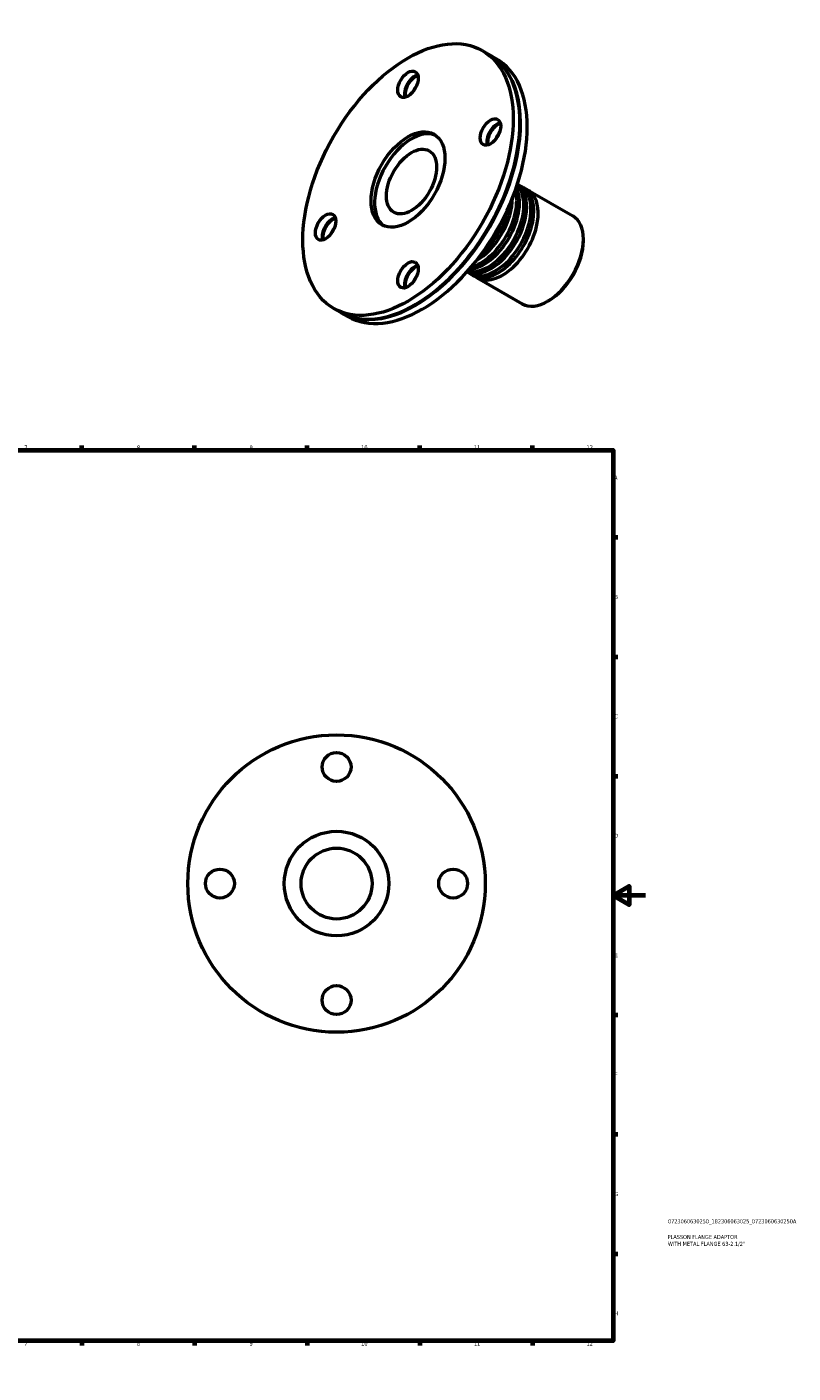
# Model space of a CAD drawing. Header units: millimetres. Extents: x -42 to 933, y -75 to 837.
# Tile 3 of 3: x 456 to 933, y 0 to 837. Entities that reach past the tile are written whole.
import ezdxf

# ---------------------------------------------------------------- set-up
doc = ezdxf.new("R2010")
doc.units = ezdxf.units.MM
for name, color, linetype, lineweight in [('Border (ISO)', 7, 'Continuous', 70), ('Title (ISO)', 7, 'Continuous', 50), ('Visible (ISO)', 7, 'Continuous', 50)]:
    doc.layers.add(name, color=color, linetype=linetype, lineweight=lineweight)
doc.styles.add('Note Text (ISO)', font='tahoma.ttf')

# ---------------------------------------------------------------- blocks, each defined once
blk = doc.blocks.new('Borders Default Border')
at = {"layer": 'Border (ISO)'}
for p, q in [((70.08, 574), (70.08, 576.9)), ((140.17, 574), (140.17, 576.9)), ((210.25, 574), (210.25, 576.9)), ((280.33, 574), (280.33, 576.9)), ((350.42, 574), (350.42, 576.9)), ((490.58, 574), (490.58, 576.9)), ((560.67, 574), (560.67, 576.9)), ((630.75, 574), (630.75, 576.9)), ((700.83, 574), (700.83, 576.9)), ((770.92, 574), (770.92, 576.9)), ((20, 519.75), (17.1, 519.75)), ((821, 519.75), (823.9, 519.75)), ((20, 445.5), (17.1, 445.5)), ((821, 445.5), (823.9, 445.5)), ((20, 371.25), (17.1, 371.25)), ((821, 371.25), (823.9, 371.25)), ((20, 222.75), (17.1, 222.75)), ((821, 222.75), (823.9, 222.75)), ((20, 148.5), (17.1, 148.5)), ((821, 148.5), (823.9, 148.5)), ((20, 74.25), (17.1, 74.25)), ((821, 74.25), (823.9, 74.25)), ((70.08, 20), (70.08, 17.1)), ((140.17, 20), (140.17, 17.1)), ((210.25, 20), (210.25, 17.1)), ((280.33, 20), (280.33, 17.1)), ((350.42, 20), (350.42, 17.1)), ((490.58, 20), (490.58, 17.1)), ((560.67, 20), (560.67, 17.1)), ((630.75, 20), (630.75, 17.1)), ((700.83, 20), (700.83, 17.1)), ((770.92, 20), (770.92, 17.1))]:
    blk.add_line(p, q, dxfattribs=at)
at = {"layer": 'Border (ISO)', "flags": 128}
for points in [[(420.5, 594), (420.5, 574), (414.73, 584), (426.27, 584), (420.5, 574)], [(20, 20), (20, 574), (821, 574), (821, 20), (20, 20)], [(0, 297), (20, 297), (10, 302.77), (10, 291.23), (20, 297)], [(841, 297), (821, 297), (831, 302.77), (831, 291.23), (821, 297)], [(420.5, 0), (420.5, 20), (414.73, 10), (426.27, 10), (420.5, 20)]]:
    blk.add_lwpolyline(points, dxfattribs=at)
at = {"layer": 'Border (ISO)', "color": 232, "true_color": 0xca0064, "char_height": 2.5, "attachment_point": 7, "style": 'Note Text (ISO)'}
for s, insert in [('1', (34.48, 574.4)), ('2', (104.37, 574.4)), ('3', (174.43, 574.35)), ('4', (244.42, 574.4)), ('6', (384.66, 574.35)), ('7', (454.77, 574.4)), ('8', (524.81, 574.34)), ('9', (594.88, 574.35)), ('10', (664.29, 574.35)), ('11', (734.37, 574.4)), ('12', (804.46, 574.4)), ('5', (314.64, 574.35)), ('A', (17.29, 555.62)), ('A', (821.59, 555.62)), ('B', (17.59, 481.37)), ('B', (821.89, 481.37)), ('C', (17.43, 407.08)), ('C', (821.73, 407.08)), ('D', (17.43, 332.88)), ('D', (821.73, 332.88)), ('E', (17.64, 258.63)), ('E', (821.94, 258.63)), ('F', (17.7, 184.38)), ('F', (822, 184.38)), ('G', (17.31, 110.08)), ('G', (821.61, 110.08)), ('H', (17.44, 35.88)), ('H', (821.74, 35.88)), ('1', (34.48, 17.1)), ('2', (104.37, 17.1)), ('3', (174.43, 17.05)), ('4', (244.42, 17.1)), ('5', (314.64, 17.05)), ('6', (384.66, 17.05)), ('7', (454.77, 17.1)), ('8', (524.81, 17.04)), ('9', (594.88, 17.05)), ('10', (664.29, 17.05)), ('11', (734.37, 17.1)), ('12', (804.46, 17.1))]:
    blk.add_mtext(s, dxfattribs=dict(at, insert=insert))
blk = doc.blocks.new('Title Blocks ISO')
at = {"layer": 'Title (ISO)', "color": 232, "true_color": 0xca0064, "style": 'Note Text (ISO)'}
for tag, p in [('PART_NUMBER_001', (34.08, 73.13)), ('DESCRIPTION_001', (33.84, 63.4)), ('DESCRIPTION_002', (34.05, 59.12))]:
    blk.add_attdef(tag, p, '', height=2.5, dxfattribs=at)

msp = doc.modelspace()

# ---------------------------------------------------------------- linework, layer by layer
at = {"layer": 'Visible (ISO)'}
for p, q in [((739.556, 822.414), (743.728, 820.011)), ((744.152, 819.767), (748.324, 817.365)), ((762.974, 777.274), (762.974, 777.518)), ((763.343, 738.324), (765.125, 737.298)), ((767.797, 735.759), (795.905, 719.573)), ((802.459, 704.076), (802.459, 705.102)), ((731.904, 683.73), (733.686, 682.703)), ((736.358, 681.164), (764.466, 664.978)), ((647.235, 662.096), (651.407, 659.693)), ((698.031, 664.498), (697.82, 664.375)), ((781.159, 667.088), (780.272, 666.573)), ((651.831, 659.449), (656.003, 657.047))]:
    msp.add_line(p, q, dxfattribs=at)
for centre, radius in [((648.964, 304.427), 92.5), ((648.964, 376.927), 9), ((648.964, 304.427), 32.5), ((648.964, 304.427), 22.05), ((576.464, 304.427), 9), ((721.464, 304.427), 9), ((648.964, 231.927), 9)]:
    msp.add_circle(centre, radius, dxfattribs=at)
for centre, major_axis in [((693.395, 742.255), (46.16, 80.159)), ((693.395, 801.527), (4.491, 7.799)), ((744.66, 771.776), (4.491, 7.799)), ((693.395, 742.255), (16.219, 28.164)), ((695.587, 740.992), (11.004, 19.108)), ((642.13, 712.733), (4.491, 7.799)), ((693.395, 682.983), (4.491, 7.799))]:
    msp.add_ellipse(centre, major_axis=major_axis, ratio=0.5780931, dxfattribs=at)
for centre, major_axis, start_param, end_param in [((697.567, 739.852), (46.16, 80.159), 3.1415927, 6.2831853), ((697.991, 739.608), (46.16, 80.159), 3.1370148, 6.2877631), ((702.163, 737.206), (46.16, 80.159), 3.1415927, 6.2831853), ((697.567, 799.124), (4.491, 7.799), 0.4809865, 2.6606061), ((697.779, 799.002), (-4.641, -8.059), 3.9451237, 5.4796542), ((697.991, 798.88), (-4.491, -7.799), 3.6764329, 5.7483451), ((702.163, 796.478), (-4.491, -7.799), 4.4767166, 4.9480613), ((695.587, 740.992), (-16.219, -28.164), 3.2089607, 6.2158173), ((697.779, 739.73), (-46.011, -79.899), 0.7873319, 2.3542608), ((748.832, 769.374), (4.491, 7.799), 0.4809865, 2.6606061), ((749.044, 769.252), (-4.641, -8.059), 3.9451237, 5.4796542), ((749.257, 769.13), (-4.491, -7.799), 3.6764329, 5.7483451), ((753.429, 766.727), (-4.491, -7.799), 4.4767166, 4.9480613), ((744.95, 712.566), (-15.72, -27.297), 0.0500679, 3.0915247), ((743.168, 713.592), (15.72, 27.297), 3.3099816, 6.1147964), ((747.623, 711.027), (15.72, 27.297), 3.0568019, 6.3679761), ((740.496, 715.131), (-15.72, -27.297), 0.3624478, 2.7791448), ((749.405, 710.001), (-15.72, -27.297), 0, 3.1415927), ((738.714, 716.158), (-15.72, -27.297), 0.5092486, 2.632344), ((752.078, 708.462), (15.72, 27.297), 3.0568019, 6.3679761), ((736.041, 717.697), (15.72, 27.297), 3.9198591, 5.5049188), ((734.259, 718.723), (-15.72, -27.297), 1.0295675, 2.1120251), ((646.302, 710.331), (4.491, 7.799), 0.4809865, 2.6606061), ((646.514, 710.208), (-4.641, -8.059), 3.9451237, 5.4796542), ((646.726, 710.086), (-4.491, -7.799), 3.6764329, 5.7483451), ((650.898, 707.684), (-4.491, -7.799), 4.4767166, 4.9480613), ((780.185, 692.276), (15.72, 27.297), 3.1415927, 6.2831853), ((781.076, 691.763), (15.091, 26.205), 3.9289245, 5.4958534), ((697.567, 680.58), (4.491, 7.799), 0.4809865, 2.6606061), ((697.779, 680.458), (-4.641, -8.059), 3.9451237, 5.4796542), ((697.991, 680.336), (-4.491, -7.799), 3.6764329, 5.7483451), ((702.163, 677.933), (-4.491, -7.799), 4.4767166, 4.9480613)]:
    msp.add_ellipse(centre, major_axis=major_axis, ratio=0.5780931, start_param=start_param, end_param=end_param, dxfattribs=at)

# ---------------------------------------------------------------- block references
msp.add_blockref('Borders Default Border', (0, 0))
msp.add_blockref('Title Blocks ISO', (821, 20)).add_auto_attribs({'PART_NUMBER_001': '0723060630250_182306063025_0723060630250A', 'DESCRIPTION_001': 'PLASSON FLANGE ADAPTOR', 'DESCRIPTION_002': 'WITH METAL FLANGE 63-2.1/2"'})

doc.saveas('drawing.dxf')
